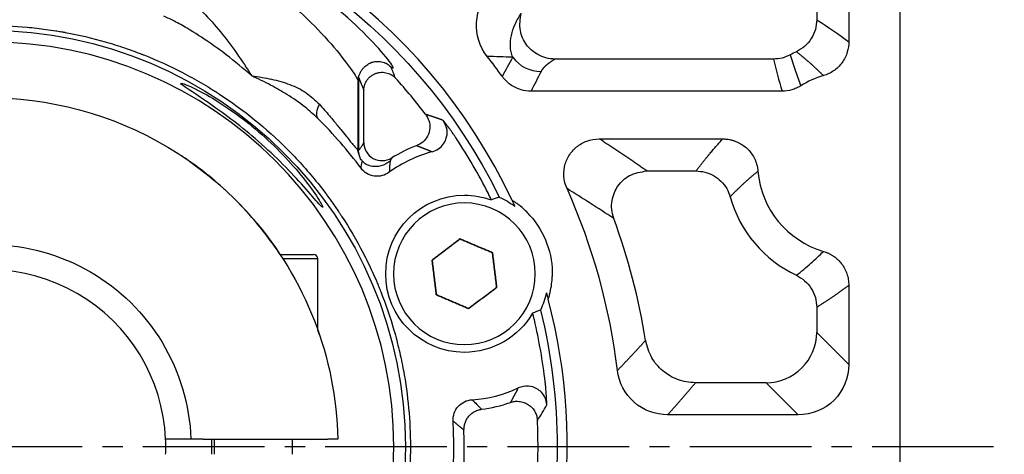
# Model space of a CAD drawing. Header units: millimetres. Extents: x 2026 to 3108, y 344 to 1109.
# Tile 8 of 18: x 2206 to 2304, y 805 to 848. Entities that reach past the tile are written whole.
import ezdxf

# ---------------------------------------------------------------- set-up
doc = ezdxf.new("R2010")
doc.units = ezdxf.units.MM
doc.linetypes.add('点画线', pattern=[18, 12, -2, 2, -2])
doc.layers.add('6文字层', color=3, linetype='Continuous')
doc.layers.add('7中心线层', color=7, linetype='点画线')
doc.layers.add('尺寸线', color=7, linetype='Continuous', lineweight=25)
doc.layers.add('粗实线', color=7, linetype='Continuous', lineweight=40)
doc.styles.add('工程字', font='gbenor.shx', dxfattribs={"bigfont": 'gbcbig.shx'})
doc.dimstyles.new('DIMSTYLE_17', dxfattribs={"dimtxt": 8, "dimasz": 12, "dimexe": 0.18, "dimexo": 1, "dimgap": 1, "dimtad": 1, "dimtih": 1, "dimtoh": 1, "dimdec": 3, "dimdsep": 46, "dimtxsty": 'Standard', "dimblk": '_FILLED', "dimblk1": '_FILLED', "dimblk2": '_FILLED', "dimcen": 0.09, "dimadec": 0, "dimazin": 0, "dimtol": 1, "dimtp": 0.1, "dimtm": 0.1, "dimtfac": 0.7, "dimtdec": 3, "dimtofl": 0, "dimtmove": 0, "dimatfit": 3, "dimldrblk": '_FILLED', "dimfxl": 1, "dimtolj": 1, "dimarcsym": 0})
doc.dimstyles.new('ISO-25', dxfattribs={"dimtxt": 2.5, "dimasz": 2.5, "dimexe": 1.25, "dimexo": 0.625, "dimtad": 1, "dimtxsty": 'Standard', "dimcen": 2.5, "dimadec": 0, "dimazin": 0, "dimtfac": 1, "dimtmove": 0, "dimatfit": 3, "dimfxl": 1, "dimarcsym": 0})
doc.dimstyles.new('ISO-25-1', dxfattribs={"dimtxt": 11, "dimasz": 5, "dimexe": 1.25, "dimexo": 1, "dimgap": 2, "dimtad": 1, "dimtoh": 1, "dimtxsty": '工程字', "dimcen": 2, "dimadec": 0, "dimazin": 0, "dimtfac": 1, "dimtmove": 0, "dimatfit": 3, "dimfxl": 1, "dimarcsym": 0})

# ---------------------------------------------------------------- blocks, each defined once
blk = doc.blocks.new('*D116')
at = {"layer": '6文字层', "color": 0, "lineweight": -2}
for p, q in [((2275.453, 896.209), (2320.788, 896.209)), ((2319.538, 893.709), (2319.538, 718.709)), ((2275.453, 716.209), (2320.788, 716.209))]:
    blk.add_line(p, q, dxfattribs=at)
at = {"layer": '6文字层', "color": 0}
for points in [[(2319.954, 893.709), (2319.121, 893.709), (2319.538, 896.209)], [(2319.121, 718.709), (2319.954, 718.709), (2319.538, 716.209)]]:
    blk.add_solid(points, dxfattribs=at)
at = {"layer": 'Defpoints', "color": 0}
for p in [(2274.828, 896.209), (2274.828, 716.209), (2319.538, 716.209)]:
    blk.add_point(p, dxfattribs=at)
at = {"layer": '6文字层', "color": 0, "insert": (2313.538, 806.209), "char_height": 10, "attachment_point": 5, "rotation": 90, "style": '工程字'}
blk.add_mtext('180', dxfattribs=at)
blk = doc.blocks.new('*D118')
at = {"layer": '6文字层', "color": 0, "lineweight": -2}
for p, q in [((2203.239, 804.209), (2203.239, 808.209)), ((2201.239, 806.209), (2205.239, 806.209)), ((2243.967, 672.43), (2233.819, 705.761)), ((2269.599, 672.43), (2243.967, 672.43))]:
    blk.add_line(p, q, dxfattribs=at)
at = {"layer": '6文字层', "color": 0}
blk.add_solid([(2234.616, 706.004), (2233.022, 705.518), (2232.363, 710.544)], dxfattribs=at)
at = {"layer": 'Defpoints', "color": 0}
for p in [(2174.114, 901.874), (2232.363, 710.544)]:
    blk.add_point(p, dxfattribs=at)
at = {"layer": '6文字层', "color": 0, "insert": (2258.345, 678.43), "char_height": 10, "attachment_point": 5, "style": '工程字'}
blk.add_mtext('∅200', dxfattribs=at)
blk = doc.blocks.new('_FILLED')
at = {"color": 0, "linetype": 'ByBlock'}
blk.add_solid([(0, 0), (-1, 0.133), (-1, -0.133)], dxfattribs=at)
blk = doc.blocks.new('*D120')
at = {"layer": '6文字层', "color": 0, "lineweight": -2}
for p, q in [((2313.166, 905.877), (2292.879, 887.484)), ((2345.112, 905.877), (2313.166, 905.877)), ((2203.149, 806.209), (2203.329, 806.209)), ((2203.239, 806.119), (2203.239, 806.299))]:
    blk.add_line(p, q, dxfattribs=at)
at = {"layer": 'Defpoints', "color": 0}
for p in [(2288.434, 883.453), (2118.043, 728.965)]:
    blk.add_point(p, dxfattribs=at)
at = {"layer": '6文字层', "color": 0, "lineweight": -2, "xscale": 6, "yscale": 6, "zscale": 6, "rotation": 222.197620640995}
blk.add_blockref('_FILLED', (2288.434, 883.453), dxfattribs=at)
at = {"layer": '6文字层', "color": 0, "lineweight": 25, "insert": (2329.639, 913.752), "char_height": 10, "attachment_point": 5, "style": '工程字'}
blk.add_mtext('\\A1;\\A1;{\\H1.375x;∅230}', dxfattribs=at)

msp = doc.modelspace()

# ---------------------------------------------------------------- linework, layer by layer
at = {"layer": '7中心线层'}
msp.add_line((2302.4863, 806.2091), (2103.9907, 806.2091), dxfattribs=at)
at = {"layer": '尺寸线'}
for p, q in [((2288.1828, 865.6805), (2288.1828, 846.2445)), ((2285.0121, 859.8016), (2285.0121, 848.419)), ((2280.7324, 844.5274), (2259.1685, 844.5274)), ((2239.7385, 835.6215), (2239.7385, 842.319)), ((2239.7529, 842.5595), (2239.7529, 835.5313)), ((2240.2924, 836.2853), (2240.2924, 841.4449)), ((2281.587, 841.3567), (2256.8039, 841.3567)), ((2263.5443, 836.6412), (2275.7335, 836.6412)), ((2268.246, 833.4732), (2273.0998, 833.4732)), ((2232.0567, 825.2091), (2235.3385, 825.2091)), ((2232.2951, 824.8091), (2235.7385, 824.8091)), ((2235.7385, 817.7851), (2235.7385, 824.8091)), ((2288.1801, 822.1718), (2288.1801, 814.3507)), ((2285.0121, 819.9992), (2285.0121, 817.5187)), ((2285.0121, 817.5187), (2288.1801, 814.3507)), ((2280.0243, 812.5309), (2273.0425, 812.5309)), ((2283.1923, 809.3629), (2280.0243, 812.5309)), ((2283.1923, 809.3629), (2270.2922, 809.3629)), ((2225.2385, 806.9592), (2225.2385, 805.4592)), ((2225.5416, 805.4592), (2225.5416, 806.9592)), ((2233.2385, 805.4592), (2233.2385, 806.9592))]:
    msp.add_line(p, q, dxfattribs=at)
at = {"layer": '尺寸线', "extrusion": (0, 0, -1)}
for centre, radius, start, end in [((-2203.2385, 806.2091), 56.1495, 96.074013, 153.925981), ((-2203.2385, 806.2091), 41.1549, 90, 270), ((-2250.2231, 823.3101), 7.7689, 270, 90), ((-2250.2231, 823.3101), 7.7689, 90, 109.969098), ((-2250.2231, 823.3101), 8.327, 114.479107, 126.80138), ((-2250.2231, 823.3101), 8.327, 193.198614, 205.520887), ((-2203.2385, 806.2091), 56.1495, 166.074013, 180), ((-2250.2231, 823.3101), 7.7689, 210.030897, 270), ((-2203.2385, 806.2091), 56.1495, 180, 208.925981)]:
    msp.add_arc(centre, radius, start, end, dxfattribs=at)
at = {"layer": '尺寸线'}
for centre, radius, start, end in [((2203.2385, 806.2091), 40.0213, 270, 90), ((2288.2385, 834.2091), 12.2264, 115.302851, 118.525807), ((2203.2385, 806.2091), 62.5557, 35.804562, 38.077036), ((2203.2385, 806.2091), 54.2474, 37.271286, 42.20602), ((2288.2385, 834.2091), 9.0557, 106.421884, 122.013315), ((2203.2385, 806.2091), 45.9459, 36.825496, 44.939509), ((2203.2385, 806.2091), 55.3372, 26.88314, 33.38165), ((2250.2231, 823.3101), 12.4759, 104.831474, 126.494279), ((2250.2231, 823.3101), 13.516, 110.390807, 122.080719), ((2288.2385, 834.2091), 9.0584, 184.84253, 253.56907), ((2203.2385, 806.2091), 62.5584, 6.922871, 24.071901), ((2288.2385, 834.2091), 12.2264, 195.602266, 244.697149), ((2203.2385, 806.2091), 65.7264, 9.203035, 20.086926), ((2235.3385, 824.8091), 0.4, 0, 90), ((2203.2385, 806.2091), 55.3372, 6.618356, 13.116866), ((2250.2231, 823.3101), 12.4759, 273.505727, 295.168532), ((2250.2231, 823.3101), 13.506, 277.257356, 289.6587), ((2203.2385, 806.2091), 45.9459, 341.825496, 3.17451), ((2203.2385, 806.2091), 54.2574, 0, 2.743411), ((2203.2385, 806.2091), 46.9761, 342.985073, 2.014933), ((2203.2385, 806.2091), 54.2574, 342.256595, 0)]:
    msp.add_arc(centre, radius, start, end, dxfattribs=at)
for centre, major_axis, ratio, start_param, end_param in [((2257.7928, 846.7987), (-3.1275, 1.5713), 0.996952, 1.1064533, 2.0351391), ((2237.1753, 840.0743), (1.3707, 1.4564), 0.5135456, 2.0210082, 3.0805616), ((2242.0899, 836.2853), (-1.5749, 0.8715), 0.9941933, 0.5079121, 2.6336806)]:
    msp.add_ellipse(centre, major_axis=major_axis, ratio=ratio, start_param=start_param, end_param=end_param, dxfattribs=at)
for points, degree, knots in [([(2242.982, 843.738), (2243.1226, 843.6456), (2243.1941, 843.6268), (2243.1965, 843.7444), (2243.1105, 843.9003), (2242.6237, 844.5899), (2242.0001, 845.3384), (2240.4033, 847.0317), (2239.4107, 847.9964), (2237.1907, 849.9325), (2235.932, 850.932), (2233.2307, 852.8446), (2231.7643, 853.7742), (2228.7525, 855.456), (2227.1822, 856.2204), (2224.1793, 857.4892), (2222.7263, 858.0026), (2220.2322, 858.753), (2219.1862, 858.9944), (2218.4597, 859.1214)], 3, [0, 0, 0, 0, 0.0566282, 0.0566282, 0.1195196, 0.1195196, 0.2453026, 0.2453026, 0.3710855, 0.3710855, 0.4968684, 0.4968684, 0.6226513, 0.6226513, 0.7484342, 0.7484342, 0.8742171, 0.8742171, 1, 1, 1, 1]), ([(2219.7205, 857.2019), (2220.3093, 857.0824), (2221.1567, 856.8522), (2223.1772, 856.1328), (2224.3542, 855.6393), (2226.7864, 854.4182), (2228.0581, 853.6817), (2230.4969, 852.0605), (2231.6841, 851.164), (2233.8705, 849.3189), (2234.889, 848.3544), (2236.6848, 846.4857), (2237.4873, 845.5545), (2238.7773, 843.9191), (2239.2805, 843.1959), (2239.6162, 842.623), (2239.6708, 842.5188), (2239.7032, 842.4416)], 3, [0, 0, 0, 0, 0.13723, 0.13723, 0.2744601, 0.2744601, 0.4116901, 0.4116901, 0.5489202, 0.5489202, 0.6861502, 0.6861502, 0.8233802, 0.8233802, 0.9606103, 0.9606103, 1, 1, 1, 1]), ([(2252.4813, 844.7885), (2251.731, 845.7466), (2251.351, 846.9584), (2251.4964, 849.3714), (2252.0204, 850.5309), (2252.8807, 851.3915)], 3, [0, 0, 0, 0, 0.5, 0.5, 1, 1, 1, 1]), ([(2222.5718, 850.6194), (2222.7263, 850.529), (2223.0463, 850.342), (2223.674, 849.8622), (2224.7362, 848.8753), (2226.1658, 847.2399), (2227.7657, 845.1151), (2228.7473, 843.6209), (2229.2385, 842.8733)], 3, [0, 0, 0, 0, 0.0606796, 0.1256159, 0.2508212, 0.4997838, 0.7497248, 1, 1, 1, 1]), ([(2229.2385, 842.8733), (2228.4017, 843.5833), (2227.0535, 844.7272), (2224.9106, 846.2846), (2223.2017, 847.3936), (2221.6787, 848.2544), (2220.8964, 848.611), (2220.5492, 848.7693)], 3, [0, 0, 0, 0, 0.3103455, 0.5000233, 0.7501389, 0.8891038, 1, 1, 1, 1]), ([(2254.9916, 844.7146), (2254.9595, 844.8044), (2254.8952, 844.984), (2254.8101, 845.345), (2254.7373, 845.9764), (2254.8253, 846.8808), (2255.1312, 847.8049), (2255.4939, 848.5313), (2255.7304, 848.8942), (2255.8391, 849.061)], 3, [0, 0, 0, 0, 0.0626458, 0.1251838, 0.2500615, 0.4996815, 0.7498808, 0.8850387, 1, 1, 1, 1]), ([(2259.1685, 844.5274), (2258.8668, 844.5514), (2258.2743, 844.5987), (2257.4736, 844.939), (2256.8309, 845.4014), (2256.159, 846.1526), (2255.5769, 847.4039), (2255.7487, 848.4895), (2255.8391, 849.061)], 3, [0, 0, 0, 0, 0.1392052, 0.2734139, 0.3959351, 0.5019763, 0.7377997, 1, 1, 1, 1]), ([(2203.2385, 847.8633), (2204.5122, 847.8633), (2206.4149, 847.7764), (2208.6211, 847.5229), (2209.7207, 847.3581), (2210.2697, 847.2662), (2210.5439, 847.2178), (2210.681, 847.1931), (2210.7397, 847.1823), (2210.7789, 847.1752), (2210.7973, 847.1718), (2212.1462, 846.9222), (2214.1115, 846.4592), (2216.3571, 845.754), (2217.4681, 845.3601), (2218.0206, 845.1529), (2218.2962, 845.0466), (2218.4141, 845.0006), (2218.4927, 844.9697), (2218.5303, 844.9549), (2219.8798, 844.4207), (2221.7939, 843.549), (2223.9415, 842.3664), (2224.9939, 841.7338), (2225.5148, 841.4071), (2225.7369, 841.2649), (2225.8847, 841.1696), (2225.9569, 841.1227), (2228.4387, 839.5002), (2230.6593, 837.6962), (2233.7091, 834.6466), (2235.1478, 833.0516), (2236.6756, 831.0681), (2237.4018, 830.0456), (2237.7555, 829.5267), (2237.905, 829.3027), (2238.0043, 829.153), (2238.0548, 829.0763), (2238.8731, 827.8247), (2239.9339, 826.0086), (2241.0061, 823.8038), (2241.5009, 822.68), (2241.7379, 822.1127), (2241.8539, 821.8277), (2241.903, 821.7053), (2241.9356, 821.6236), (2241.9526, 821.5811), (2242.4653, 820.2859), (2243.1169, 818.3749), (2243.7121, 816.0977), (2243.9684, 814.9471), (2244.0863, 814.3689), (2244.1427, 814.079), (2244.1702, 813.9339), (2244.1819, 813.8717), (2244.1896, 813.8302), (2244.1937, 813.8082), (2244.6609, 811.2838), (2244.8927, 808.7566), (2244.8927, 804.9354), (2244.8058, 803.0327), (2244.5523, 800.8266), (2244.3875, 799.727), (2244.2956, 799.178), (2244.2472, 798.9037), (2244.2225, 798.7667), (2244.2117, 798.7079), (2244.2045, 798.6688), (2244.2011, 798.6504), (2243.9515, 797.3014), (2243.4886, 795.3362), (2242.7834, 793.0906), (2242.3895, 791.9796), (2242.1822, 791.427), (2242.076, 791.1515), (2242.03, 791.0336), (2241.9991, 790.955), (2241.9843, 790.9173), (2241.45, 789.5678), (2240.5783, 787.6537), (2239.3958, 785.5061), (2238.7631, 784.4537), (2238.4365, 783.9329), (2238.2942, 783.7108), (2238.1989, 783.563), (2238.1521, 783.4908), (2236.5295, 781.009), (2234.7256, 778.7883), (2231.6759, 775.7386), (2230.081, 774.2999), (2228.0974, 772.7721), (2227.075, 772.0459), (2226.5561, 771.6922), (2226.3321, 771.5426), (2226.1824, 771.4433), (2226.1057, 771.3929), (2224.8541, 770.5746), (2223.038, 769.5138), (2220.8332, 768.4416), (2219.7094, 767.9468), (2219.1421, 767.7097), (2218.8571, 767.5938), (2218.7347, 767.5446), (2218.653, 767.512), (2218.6104, 767.4951), (2217.3153, 766.9823), (2215.4043, 766.3308), (2213.127, 765.7356), (2211.9765, 765.4792), (2211.3983, 765.3613), (2211.1084, 765.305), (2210.9633, 765.2774), (2210.901, 765.2658), (2210.8596, 765.258), (2210.8376, 765.254), (2208.313, 764.7867), (2205.7865, 764.5549), (2203.2385, 764.5549)], 3, [0, 0, 0, 0, 0.03125, 0.046875, 0.0546875, 0.0585938, 0.0605469, 0.0615234, 0.0620117, 0.0620117, 0.0625, 0.0625, 0.09375, 0.109375, 0.1171875, 0.1210938, 0.1230469, 0.1240234, 0.1240234, 0.125, 0.125, 0.15625, 0.171875, 0.1796875, 0.1835938, 0.1855469, 0.1855469, 0.1875, 0.1875, 0.25, 0.25, 0.28125, 0.296875, 0.3046875, 0.3085938, 0.3105469, 0.3105469, 0.3125, 0.3125, 0.34375, 0.359375, 0.3671875, 0.3710938, 0.3730469, 0.3740234, 0.3740234, 0.375, 0.375, 0.40625, 0.421875, 0.4296875, 0.4335938, 0.4355469, 0.4365234, 0.4370117, 0.4370117, 0.4375, 0.4375, 0.5, 0.5, 0.53125, 0.546875, 0.5546875, 0.5585938, 0.5605469, 0.5615234, 0.5620117, 0.5620117, 0.5625, 0.5625, 0.59375, 0.609375, 0.6171875, 0.6210938, 0.6230469, 0.6240234, 0.6240234, 0.625, 0.625, 0.65625, 0.671875, 0.6796875, 0.6835938, 0.6855469, 0.6855469, 0.6875, 0.6875, 0.75, 0.75, 0.78125, 0.796875, 0.8046875, 0.8085938, 0.8105469, 0.8105469, 0.8125, 0.8125, 0.84375, 0.859375, 0.8671875, 0.8710938, 0.8730469, 0.8740234, 0.8740234, 0.875, 0.875, 0.90625, 0.921875, 0.9296875, 0.9335938, 0.9355469, 0.9365234, 0.9370117, 0.9370117, 0.9375, 0.9375, 1, 1, 1, 1]), ([(2285.0121, 848.419), (2284.9858, 848.0971), (2284.9321, 847.4401), (2284.5047, 846.529), (2283.8637, 845.7532), (2283.2927, 845.4239), (2283.0129, 845.2625)], 3, [0, 0, 0, 0, 0.244999, 0.5000223, 0.7550345, 1, 1, 1, 1]), ([(2288.1828, 846.2445), (2288.1829, 845.9045), (2288.1329, 845.5609), (2287.9225, 844.8592), (2287.7429, 844.4973), (2287.2815, 843.8669), (2286.9945, 843.5888), (2286.3713, 843.1607), (2286.031, 842.9992), (2285.6784, 842.8954)], 3, [0, 0, 0, 0, 0.2278214, 0.2278214, 0.4919457, 0.4919457, 0.7532421, 0.7532421, 1, 1, 1, 1]), ([(2282.3997, 844.9513), (2282.1351, 844.8286), (2281.6057, 844.5833), (2281.0235, 844.5461), (2280.7324, 844.5274)], 3, [0, 0, 0, 0, 0.4999933, 1, 1, 1, 1]), ([(2282.3997, 844.9513), (2282.5707, 844.4131), (2282.897, 843.3859), (2283.2635, 842.3709), (2283.4379, 841.8877)], 3, [0, 0, 0, 0, 0.5239804, 1, 1, 1, 1]), ([(2239.7004, 842.4484), (2239.7104, 842.5208), (2239.7503, 842.6833), (2239.842, 842.9877), (2239.9851, 843.2901), (2240.175, 843.5651), (2240.3827, 843.7813), (2240.5826, 843.9398), (2240.7636, 844.0534), (2240.8752, 844.1153), (2240.9461, 844.1542), (2241.0167, 844.1864), (2241.0971, 844.2166), (2241.2278, 844.2555), (2241.4192, 844.2895), (2241.6659, 844.301), (2241.9391, 844.2795), (2242.2136, 844.2227), (2242.4302, 844.1469), (2242.5145, 844.1055), (2242.5401, 844.0877)], 3, [0, 0, 0, 0, 0.0986199, 0.1813077, 0.2509045, 0.3103076, 0.3620839, 0.4058854, 0.4425434, 0.4746381, 0.4894852, 0.5033585, 0.5176724, 0.5337519, 0.5746293, 0.6306268, 0.7039278, 0.7961575, 0.9090274, 1, 1, 1, 1]), ([(2242.5311, 844.0981), (2242.5878, 844.0658), (2242.7506, 843.9618), (2242.8899, 843.8272), (2242.982, 843.738)], 3, [0, 0, 0, 0, 0.3382489, 1, 1, 1, 1]), ([(2259.1685, 844.5274), (2258.6399, 844.2085), (2258.3054, 843.9182), (2257.9408, 843.6017), (2257.7928, 843.3072)], 2, [0, 0, 0, 0.5, 0.5, 1, 1, 1]), ([(2229.2385, 836.9512), (2227.6753, 838.2733), (2226.0264, 839.4768), (2223.2797, 841.3439), (2222.2919, 841.963), (2222.1895, 842.2582), (2223.1161, 841.9133), (2225.9179, 840.3636), (2227.6508, 839.2084), (2229.2385, 837.9061)], 3, [0, 0, 0, 0, 0.25, 0.25, 0.5, 0.5, 0.75, 0.75, 1, 1, 1, 1]), ([(2235.7615, 838.6635), (2235.3448, 839.0466), (2234.398, 839.917), (2232.8154, 840.9951), (2231.0477, 842.0105), (2229.8624, 842.5758), (2229.2385, 842.8733)], 3, [0, 0, 0, 0, 0.2199912, 0.4998452, 0.7367628, 1, 1, 1, 1]), ([(2229.2385, 842.8733), (2229.5758, 842.8258), (2230.2264, 842.7341), (2231.5035, 842.493), (2233.0194, 842.062), (2234.6585, 841.2691), (2235.4901, 840.4722), (2235.9054, 840.0743)], 3, [0, 0, 0, 0, 0.1301207, 0.2509149, 0.5005614, 0.7506399, 1, 1, 1, 1]), ([(2256.8039, 841.3567), (2256.4708, 841.3566), (2256.1342, 841.4048), (2255.4394, 841.6094), (2255.0781, 841.7866), (2254.4593, 842.2335), (2254.1898, 842.5037), (2253.9723, 842.8056)], 3, [0, 0, 0, 0, 0.3031389, 0.3031389, 0.6605409, 0.6605409, 1, 1, 1, 1]), ([(2283.4379, 841.8877), (2283.2995, 841.8011), (2283.1547, 841.724), (2282.8565, 841.5913), (2282.7023, 841.5353), (2282.2351, 841.402), (2281.9095, 841.3566), (2281.587, 841.3567)], 3, [0, 0, 0, 0, 0.2506208, 0.2506208, 0.5012466, 0.5012466, 1, 1, 1, 1]), ([(2235.9054, 840.0743), (2236.2453, 839.6896), (2236.7494, 839.119), (2237.4401, 838.2764), (2238.0047, 837.5943), (2238.6609, 836.7741), (2239.2392, 836.0639), (2239.6607, 835.5814), (2239.7133, 835.6085), (2239.7385, 835.6215)], 3, [0, 0, 0, 0, 0.1688401, 0.2504099, 0.3825536, 0.4998918, 0.6830732, 0.8482087, 1, 1, 1, 1]), ([(2246.4074, 839.0608), (2246.5273, 838.8634), (2246.7809, 838.4463), (2246.853, 837.6723), (2246.6331, 836.914), (2246.1582, 836.2986), (2245.7208, 836.0818), (2245.5139, 835.9792)], 3, [0, 0, 0, 0, 0.1857437, 0.3925537, 0.6074653, 0.8142689, 1, 1, 1, 1]), ([(2247.0296, 835.3704), (2247.2506, 835.453), (2247.68, 835.6137), (2248.1458, 836.0845), (2248.477, 836.7073), (2248.5996, 837.5725), (2248.3014, 838.1529), (2248.1404, 838.4664)], 3, [0, 0, 0, 0, 0.1824436, 0.3544625, 0.5017482, 0.7309244, 1, 1, 1, 1]), ([(2249.4454, 836.6566), (2249.4393, 836.6664), (2249.4269, 836.6864), (2249.4002, 836.7262), (2249.3526, 836.7983), (2249.2526, 836.9474), (2249.0535, 837.2384), (2248.7709, 837.6314), (2248.4506, 838.0594), (2248.2439, 838.3306), (2248.1404, 838.4664)], 3, [0, 0, 0, 0, 0.0140923, 0.028661, 0.0583126, 0.1195243, 0.2483855, 0.4957883, 0.7475355, 1, 1, 1, 1]), ([(2229.2385, 837.9061), (2231.0012, 836.4602), (2232.5754, 834.8666), (2234.4716, 832.5984), (2235.0294, 831.8596), (2235.8968, 830.5983), (2236.2023, 830.0808), (2236.2687, 829.7854), (2236.0008, 830.0627), (2235.1259, 831.0632), (2234.5401, 831.7461), (2232.5877, 833.8859), (2230.9773, 835.4807), (2229.2385, 836.9512)], 3, [0, 0, 0, 0, 0.25, 0.25, 0.375, 0.375, 0.5, 0.5, 0.625, 0.625, 0.75, 0.75, 1, 1, 1, 1]), ([(2260.3565, 831.7256), (2260.2184, 832.0325), (2260.1232, 832.3622), (2260.0227, 833.0895), (2260.0363, 833.4989), (2260.1982, 834.2695), (2260.3458, 834.6421), (2260.7492, 835.3047), (2261.0095, 835.6047), (2261.607, 836.0951), (2261.9524, 836.292), (2262.7059, 836.5685), (2263.1283, 836.6422), (2263.5443, 836.6412)], 3, [0, 0, 0, 0, 0.1449954, 0.1449954, 0.3171852, 0.3171852, 0.4855886, 0.4855886, 0.6525542, 0.6525542, 0.8197566, 0.8197566, 1, 1, 1, 1]), ([(2275.7335, 836.6412), (2275.7773, 836.6412), (2275.8212, 836.6404), (2275.9089, 836.6372), (2275.9528, 836.6347), (2276.0403, 836.6282), (2276.084, 836.6241), (2276.1712, 836.6144), (2276.2148, 836.6087), (2276.345, 836.5891), (2276.4314, 836.5729), (2276.5598, 836.5436), (2276.6024, 836.5331), (2276.6872, 836.5104), (2276.7293, 836.4983), (2276.8132, 836.4725), (2276.8549, 836.4588), (2277.0624, 836.3862), (2277.2246, 836.3153), (2277.38, 836.2328), (2277.6938, 836.0663), (2277.9851, 835.8484), (2278.5033, 835.3179), (2278.7291, 834.9912), (2278.9145, 834.5955), (2278.9351, 834.549), (2278.9742, 834.4552), (2278.9927, 834.4078), (2279.0277, 834.3124), (2279.0441, 834.2643), (2279.0749, 834.1674), (2279.0892, 834.1186), (2279.1163, 834.0187), (2279.1289, 833.9675), (2279.1518, 833.8647), (2279.1621, 833.813), (2279.1898, 833.6563), (2279.2035, 833.5505), (2279.2125, 833.4445)], 3, [0, 0, 0, 0, 0.0252493, 0.0252493, 0.0504986, 0.0504986, 0.0757479, 0.0757479, 0.1009972, 0.1009972, 0.1515491, 0.1515491, 0.1767984, 0.1767984, 0.2020478, 0.2020478, 0.2272971, 0.2272971, 0.3288401, 0.3288401, 0.3288401, 0.5356782, 0.5356782, 0.7610612, 0.7610612, 0.7903113, 0.7903113, 0.8195613, 0.8195613, 0.8488112, 0.8488112, 0.8780611, 0.8780611, 0.9083825, 0.9083825, 0.9387039, 0.9387039, 1, 1, 1, 1]), ([(2239.7529, 835.5313), (2239.764, 835.5323), (2239.7836, 835.5397), (2239.8115, 835.5586), (2239.8267, 835.5707), (2239.8346, 835.5774), (2239.8381, 835.5804), (2239.8415, 835.5835), (2239.845, 835.5865), (2239.8484, 835.5896), (2239.8519, 835.5926), (2239.8565, 835.5968), (2239.878, 835.6181), (2239.9047, 835.6483), (2239.9165, 835.6623), (2239.9244, 835.6719), (2239.9284, 835.6768), (2239.9983, 835.7642), (2240.058, 835.8551), (2240.1117, 835.9546)], 3, [0, 0, 0, 0, 0.125, 0.1875, 0.21875, 0.234375, 0.2421875, 0.2460937, 0.2480469, 0.2480469, 0.25, 0.25, 0.375, 0.4375, 0.46875, 0.46875, 0.5, 0.5, 1, 1, 1, 1]), ([(2240.1441, 834.4353), (2240.1374, 834.4477), (2240.1235, 834.4732), (2240.0135, 834.627), (2239.8948, 834.8379), (2239.8311, 835.0396), (2239.7886, 835.1738)], 3, [0, 0, 0, 0, 0.1184525, 0.2441751, 0.4969635, 1, 1, 1, 1]), ([(2242.8968, 834.4526), (2242.7538, 834.3522), (2242.298, 834.0319), (2241.5904, 833.8635), (2240.9212, 833.9416), (2240.4601, 834.1439), (2240.2425, 834.3446), (2240.1441, 834.4353)], 3, [0, 0, 0, 0, 0.1569984, 0.5006614, 0.7503325, 0.8870413, 1, 1, 1, 1]), ([(2242.8032, 833.3397), (2242.384, 833.0287), (2241.8402, 832.8919), (2240.8119, 833.0423), (2240.3289, 833.33), (2240.0166, 833.7482)], 3, [0, 0, 0, 0, 0.5, 0.5, 1, 1, 1, 1]), ([(2264.9669, 828.7826), (2264.8853, 829.0764), (2264.7239, 829.6569), (2264.7728, 830.543), (2265.001, 831.3276), (2265.5015, 832.2252), (2266.5285, 833.208), (2267.6452, 833.3804), (2268.246, 833.4732)], 3, [0, 0, 0, 0, 0.1367487, 0.2701768, 0.3935145, 0.5016395, 0.7318913, 1, 1, 1, 1]), ([(2273.0998, 833.4732), (2273.3914, 833.4513), (2273.9899, 833.4064), (2274.8435, 833.0489), (2275.5852, 832.4859), (2276.159, 831.7599), (2276.3632, 831.1957), (2276.4626, 830.9208)], 3, [0, 0, 0, 0, 0.1932245, 0.3965606, 0.6034998, 0.8068158, 1, 1, 1, 1]), ([(2264.9669, 828.7826), (2264.2042, 829.284), (2262.7075, 830.2678), (2261.13, 831.246), (2260.3564, 831.7256)], 3, [0, 0, 0, 0, 0.5095978, 1, 1, 1, 1]), ([(2252.8772, 830.6124), (2252.8837, 830.6135), (2252.8773, 830.6199), (2252.872, 830.6358), (2252.8672, 830.6503), (2252.859, 830.6713), (2252.8345, 830.7306), (2252.8156, 830.7734), (2252.7657, 830.8831), (2252.7318, 830.9548), (2252.6641, 831.0942), (2252.6299, 831.163), (2252.5955, 831.2311)], 3, [0, 0, 0, 0, 0.140831, 0.140831, 0.140831, 0.2805801, 0.2805801, 0.4765955, 0.4765955, 0.7505909, 0.7505909, 1, 1, 1, 1]), ([(2283.0129, 823.1557), (2283.496, 823.5484), (2284.4119, 824.2927), (2285.2705, 825.1266), (2285.6763, 825.5207)], 3, [0, 0, 0, 0, 0.5274414, 1, 1, 1, 1]), ([(2285.6763, 825.5207), (2285.7594, 825.4962), (2285.8416, 825.4687), (2285.9632, 825.4229), (2286.0034, 825.4069), (2286.0832, 825.3734), (2286.1228, 825.356), (2286.2014, 825.3196), (2286.2403, 825.3006), (2286.3174, 825.2614), (2286.3556, 825.241), (2286.4313, 825.1989), (2286.4687, 825.1771), (2286.5427, 825.1322), (2286.5793, 825.1091), (2286.6516, 825.0615), (2286.6873, 825.037), (2286.8639, 824.9111), (2286.998, 824.7994), (2287.1227, 824.6786), (2287.3743, 824.4349), (2287.591, 824.1494), (2287.9426, 823.5013), (2288.0711, 823.1248), (2288.1338, 822.7428), (2288.1647, 822.5544), (2288.1802, 822.3628), (2288.1801, 822.1718)], 3, [0, 0, 0, 0, 0.0576889, 0.0576889, 0.0865037, 0.0865037, 0.1153185, 0.1153185, 0.1441334, 0.1441334, 0.1729482, 0.1729482, 0.2017631, 0.2017631, 0.230578, 0.230578, 0.2593929, 0.2593929, 0.3752616, 0.3752616, 0.3752616, 0.6111394, 0.6111394, 0.8724497, 0.8724497, 0.8724497, 1, 1, 1, 1]), ([(2283.0129, 823.1557), (2283.2927, 822.9944), (2283.8637, 822.665), (2284.5047, 821.8893), (2284.9321, 820.9782), (2284.9858, 820.3212), (2285.0121, 819.9992)], 3, [0, 0, 0, 0, 0.2449654, 0.4999776, 0.755001, 1, 1, 1, 1]), ([(2257.1319, 818.7673), (2257.1085, 818.8678), (2257.0835, 818.9696), (2257.0419, 819.1308), (2257.0244, 819.1955), (2256.9967, 819.2927), (2256.9854, 819.33), (2256.9684, 819.3821), (2256.9618, 819.4003), (2256.9566, 819.4114), (2256.9532, 819.4154), (2256.9551, 819.4281), (2256.9497, 819.4222)], 3, [0, 0, 0, 0, 0.3395584, 0.3395584, 0.5803438, 0.5803438, 0.7562408, 0.7562408, 0.8966067, 0.8966067, 0.8966067, 1, 1, 1, 1]), ([(2273.0425, 812.5309), (2272.7368, 812.5476), (2272.1299, 812.5808), (2271.2632, 812.8352), (2270.4809, 813.2133), (2269.5664, 813.8731), (2268.5915, 814.9948), (2268.2801, 816.1319), (2268.1189, 816.721)], 3, [0, 0, 0, 0, 0.1306842, 0.2594687, 0.3836063, 0.5007628, 0.7413734, 1, 1, 1, 1]), ([(2280.0243, 812.5309), (2281.3335, 812.5334), (2282.626, 813.0716), (2284.4714, 814.9171), (2285.0096, 816.2095), (2285.0121, 817.5187)], 3, [0, 0, 0, 0, 0.5, 0.5, 1, 1, 1, 1]), ([(2288.1801, 814.3507), (2288.1797, 813.0324), (2287.6461, 811.7413), (2285.8055, 809.8991), (2284.5106, 809.3633), (2283.1923, 809.3629)], 3, [0, 0, 0, 0, 0.5, 0.5, 1, 1, 1, 1]), ([(2270.2922, 809.3629), (2269.0828, 809.3631), (2267.8762, 809.8188), (2266.0783, 811.4151), (2265.4868, 812.5489), (2265.3408, 813.7495)], 3, [0, 0, 0, 0, 0.5, 0.5, 1, 1, 1, 1]), ([(2258.3699, 810.3611), (2258.3289, 810.5938), (2258.2493, 811.0455), (2257.8713, 811.5892), (2257.3195, 812.0285), (2256.4914, 812.307), (2255.8661, 812.1197), (2255.5289, 812.0187)], 3, [0, 0, 0, 0, 0.1826955, 0.3546722, 0.5016034, 0.7311869, 1, 1, 1, 1]), ([(2258.3699, 810.3611), (2258.3619, 810.5316), (2258.346, 810.8722), (2258.3162, 811.406), (2258.2802, 811.8887), (2258.2452, 812.2395), (2258.2262, 812.418), (2258.2164, 812.5039), (2258.2112, 812.5515), (2258.2079, 812.5748), (2258.2063, 812.5863)], 3, [0, 0, 0, 0, 0.252465, 0.5042098, 0.7516091, 0.8804538, 0.941668, 0.971323, 0.9858945, 1, 1, 1, 1]), ([(2249.114, 808.7535), (2249.0843, 809.2746), (2249.2694, 809.8055), (2249.9604, 810.5816), (2250.465, 810.8264), (2250.986, 810.8576)], 3, [0, 0, 0, 0, 0.5, 0.5, 1, 1, 1, 1])]:
    msp.add_open_spline(points, degree=degree, knots=knots, dxfattribs=at)
for points, degree in [([(2285.0121, 848.419), (2286.1566, 847.6942), (2287.2135, 846.9693), (2288.1828, 846.2445)], 3), ([(2254.9916, 844.7146), (2254.146, 844.7452), (2253.3091, 844.7699), (2252.4813, 844.7885)], 3), ([(2253.9723, 842.8056), (2254.3107, 843.4331), (2254.6505, 844.0694), (2254.9916, 844.7146)], 3), ([(2280.7324, 844.5274), (2281.001, 843.4705), (2281.2839, 842.4136), (2281.587, 841.3567)], 3), ([(2243.4214, 842.6525), (2243.277, 843.0146), (2243.1305, 843.3764), (2242.982, 843.738)], 3), ([(2257.7928, 843.3072), (2257.4632, 842.6511), (2257.1336, 842.001), (2256.8039, 841.3567)], 3), ([(2239.7032, 842.4416), (2239.7265, 842.3864), (2239.7385, 842.345), (2239.7385, 842.319)], 3), ([(2239.7529, 842.5595), (2239.7433, 842.4796), (2239.7385, 842.3994), (2239.7385, 842.319)], 3), ([(2239.7798, 842.7494), (2239.7709, 842.6822), (2239.7619, 842.6184), (2239.7529, 842.5595)], 3), ([(2239.7797, 842.749), (2239.7815, 842.7619), (2239.7834, 842.7748), (2239.7853, 842.7877)], 3), ([(2239.7798, 842.749), (2239.9507, 842.3219), (2240.1216, 841.8875), (2240.2924, 841.4449)], 3), ([(2240.1117, 835.9546), (2240.1712, 836.0648), (2240.2314, 836.1751), (2240.2924, 836.2853)], 3), ([(2273.0998, 833.4732), (2274.4166, 835.2081), (2275.7335, 836.6412)], 2), ([(2239.7764, 835.2358), (2239.6771, 835.602)], 1), ([(2239.7383, 835.6215), (2239.7383, 835.4713), (2239.7553, 835.3202), (2239.7886, 835.1738)], 3), ([(2239.7888, 835.1739), (2239.765, 835.2912), (2239.7529, 835.4116), (2239.7529, 835.5313)], 3), ([(2240.0166, 833.7482), (2240.0529, 833.9568), (2240.0891, 834.1653), (2240.1254, 834.3739)], 3), ([(2240.1441, 834.4353), (2240.1379, 834.4149), (2240.1316, 834.3944), (2240.1254, 834.3739)], 3), ([(2242.8968, 834.4526), (2242.8604, 834.0732), (2242.8292, 833.7022), (2242.8032, 833.3397)], 3), ([(2243.0446, 834.7622), (2242.9946, 834.6589), (2242.9453, 834.5557), (2242.8968, 834.4526)], 3), ([(2253.6735, 830.8886), (2253.4023, 830.8077), (2253.1366, 830.7153), (2252.8763, 830.6119)], 3), ([(2254.948, 830.5453), (2255.0358, 830.3561), (2255.1236, 830.1669), (2255.2114, 829.9777)], 3), ([(2232.0397, 825.2002), (2231.207, 826.4618), (2230.2698, 827.7038), (2229.2385, 828.8862)], 3), ([(2249.8031, 826.7491), (2247.0347, 824.6667)], 1), ([(2247.0347, 824.6667), (2249.8031, 826.7491)], 1), ([(2252.9923, 825.3922), (2249.8031, 826.7491)], 1), ([(2249.8031, 826.7491), (2252.9923, 825.3922)], 1), ([(2247.0347, 824.6667), (2247.454, 821.2281)], 1), ([(2247.454, 821.2281), (2247.0347, 824.6667)], 1), ([(2253.4115, 821.9535), (2252.9923, 825.3922)], 1), ([(2252.9923, 825.3922), (2253.4115, 821.9535)], 1), ([(2250.6432, 819.8712), (2253.4115, 821.9535)], 1), ([(2253.4115, 821.9535), (2250.6432, 819.8712)], 1), ([(2247.454, 821.2281), (2250.6432, 819.8712)], 1), ([(2250.6432, 819.8712), (2247.454, 821.2281)], 1), ([(2258.3302, 821.4089), (2258.3845, 821.2075), (2258.4389, 821.0062), (2258.4933, 820.8048)], 3), ([(2257.7377, 819.7225), (2257.4779, 819.6102), (2257.2149, 819.5102), (2256.9491, 819.4221)], 3), ([(2235.9379, 817.2091), (2235.8801, 817.381), (2235.8181, 817.5602), (2235.7523, 817.7454)], 3), ([(2250.986, 810.8576), (2251.3005, 810.5425), (2251.6149, 810.2274), (2251.9293, 809.9123)], 3), ([(2257.4337, 808.8061), (2257.7537, 809.3031), (2258.0664, 809.8198), (2258.3699, 810.3611)], 3)]:
    msp.add_open_spline(points, degree=degree, dxfattribs=at)
for points, weights, degree in [([(2283.0129, 845.2625), (2283.9355, 844.5295), (2284.8327, 843.7478), (2285.6784, 842.8954)], [0.999999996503, 0.999999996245, 0.999999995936, 0.999999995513], 3), ([(2240.2924, 841.4449), (2240.3249, 846.0185), (2243.4214, 842.6525)], [1, 0.363341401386, 1], 2), ([(2248.1404, 838.4664), (2247.5544, 838.688), (2246.9773, 838.8845), (2246.4074, 839.0608)], [0.999999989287, 0.999999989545, 0.999999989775, 0.999999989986], 3), ([(2268.246, 833.4732), (2266.7349, 834.5296), (2265.1719, 835.5856), (2263.5443, 836.6412)], [0.999999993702, 0.99999999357, 0.99999999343, 0.999999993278], 3), ([(2245.5139, 835.9792), (2246.0166, 835.7961), (2246.5217, 835.5944), (2247.0296, 835.3704)], [0.999999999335, 0.999999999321, 0.999999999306, 0.999999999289], 3), ([(2276.4626, 830.9208), (2277.3123, 831.8055), (2278.2197, 832.6578), (2279.2125, 833.4445)], [0.999999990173, 0.999999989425, 0.999999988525, 0.999999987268], 3), ([(2285.0121, 819.9992), (2286.0683, 820.6681), (2287.1244, 821.3824), (2288.1801, 822.1718)], [0.99999998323, 0.999999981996, 0.999999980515, 0.999999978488], 3), ([(2268.1189, 816.721), (2267.21, 815.7275), (2266.2846, 814.7368), (2265.3408, 813.7495)], [0.999999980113, 0.99999997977, 0.999999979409, 0.999999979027], 3), ([(2255.5289, 812.0187), (2255.2862, 811.5253), (2255.0315, 811.0506), (2254.7668, 810.5913)], [0.999999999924, 0.999999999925, 0.999999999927, 0.999999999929], 3), ([(2270.2922, 809.3629), (2271.2277, 810.4188), (2272.1437, 811.4748), (2273.0425, 812.5309)], [0.999999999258, 0.999999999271, 0.999999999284, 0.999999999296], 3), ([(2250.1856, 807.8608), (2250.1262, 809.6781), (2251.9293, 809.9123)], [1, 0.739546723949, 1], 2), ([(2254.7668, 810.5913), (2257.2954, 811.4841), (2257.4337, 808.8061)], [1, 0.596899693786, 1], 2), ([(2249.114, 808.7535), (2249.4749, 808.4459), (2249.8318, 808.1491), (2250.1856, 807.8608)], [0.999999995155, 0.999999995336, 0.999999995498, 0.999999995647], 3)]:
    msp.add_rational_spline(points, weights, degree=degree, dxfattribs=at)
at = {"layer": '粗实线', "color": 0, "lineweight": 30}
for p, q in [((2293.2385, 736.3874), (2293.2385, 876.0309)), ((2222.7241, 806.9591), (2221.3793, 806.9591)), ((2223.2244, 806.9591), (2222.7241, 806.9591)), ((2224.4252, 806.9591), (2236.7301, 806.9591))]:
    msp.add_line(p, q, dxfattribs=at)
for centre, radius, start, end in [((2203.2385, 806.2091), 57.15, 25.203154, 84.796853), ((2250.2231, 823.3101), 7, 90, 270), ((2250.2231, 823.3101), 7, 270, 90), ((2203.2385, 806.2091), 17.5, 60, 117.543714), ((2203.2385, 806.2091), 17.5, 2.456286, 60), ((2203.2385, 806.2091), 57.15, 330.203154, 14.796852)]:
    msp.add_arc(centre, radius, start, end, dxfattribs=at)
at = {"layer": '粗实线', "color": 0, "lineweight": 30, "extrusion": (0, 0, -1)}
for centre, radius, start, end in [((-2203.2385, 806.2091), 34.5, 11.561499, 138.905212), ((-2203.2385, 806.2091), 34.5, 138.905212, 178.754341), ((-2250.2231, 823.3101), 8.6762, 138.30221, 181.697784), ((-2203.2385, 806.2091), 20, 62.149096, 120), ((-2203.2385, 806.2091), 20, 120, 177.850904)]:
    msp.add_arc(centre, radius, start, end, dxfattribs=at)
at = {"layer": '粗实线', "color": 0, "lineweight": 30}
for points, knots in [([(2229.2385, 828.8862), (2227.8097, 830.5244), (2226.2042, 832.0197), (2224.0566, 833.7354), (2223.4158, 834.199), (2222.5061, 834.8329), (2222.2417, 835.0037), (2222.2379, 835.0063)], [0, 0, 0, 0, 0.5000339, 0.5000339, 0.7500509, 0.7500509, 1, 1, 1, 1]), ([(2256.7013, 829.0816), (2256.4217, 829.3954), (2256.1131, 829.6928), (2255.6959, 830.037), (2255.593, 830.1175), (2255.3914, 830.2673), (2255.291, 830.3376), (2255.148, 830.4323), (2255.0976, 830.4643), (2255.014, 830.515), (2254.9802, 830.5339), (2254.9626, 830.5422), (2254.9519, 830.5472), (2254.9439, 830.5506), (2254.9482, 830.545)], [0, 0, 0, 0, 0.4644562, 0.4644562, 0.6129904, 0.6129904, 0.7628116, 0.7628116, 0.8526349, 0.8526349, 0.9440338, 0.9440338, 0.9440338, 1, 1, 1, 1]), ([(2258.4932, 820.8051), (2258.4937, 820.7972), (2258.4985, 820.8074), (2258.5121, 820.8385), (2258.5215, 820.8634), (2258.549, 820.9419), (2258.5692, 821.0048), (2258.6236, 821.1875), (2258.6591, 821.3207), (2258.7531, 821.724), (2258.8046, 822.0144), (2258.8694, 822.5516), (2258.8881, 822.8026), (2258.8955, 823.0531)], [0, 0, 0, 0, 0.0659992, 0.0659992, 0.1315946, 0.1315946, 0.2330774, 0.2330774, 0.4001909, 0.4001909, 0.7245326, 0.7245326, 1, 1, 1, 1]), ([(2224.4252, 806.9591), (2224.2908, 806.9591), (2224.1545, 806.9591), (2223.9007, 806.9591), (2223.7797, 806.9591), (2223.5698, 806.9591), (2223.4779, 806.9591), (2223.3355, 806.9591), (2223.283, 806.9591), (2223.2536, 806.9591), (2223.2343, 806.9591), (2223.2245, 806.9591)], [0, 0, 0, 0, 0.215179, 0.215179, 0.4303612, 0.4303612, 0.6454894, 0.6454894, 0.8604823, 0.8604823, 1, 1, 1, 1]), ([(2237.7327, 806.9591), (2237.7281, 806.9591), (2237.711, 806.9591), (2237.637, 806.9591), (2237.5812, 806.9591), (2237.4414, 806.9591), (2237.3554, 806.9591), (2237.1656, 806.9591), (2237.0591, 806.9591), (2236.878, 806.9591), (2236.8038, 806.9591), (2236.7301, 806.9591)], [0, 0, 0, 0, 0.2148762, 0.2148762, 0.429751, 0.429751, 0.644648, 0.644648, 0.8595941, 0.8595941, 1, 1, 1, 1])]:
    msp.add_open_spline(points, degree=3, knots=knots, dxfattribs=at)
for points in [[(2220.7224, 805.4591), (2220.744, 805.9611), (2220.7438, 806.4611), (2220.7224, 806.9591)], [(2221.3793, 806.9591), (2221.1604, 806.9591), (2220.9414, 806.9591), (2220.7224, 806.9591)]]:
    msp.add_open_spline(points, degree=3, dxfattribs=at)

# ---------------------------------------------------------------- dimensions: what is measured, and where the dimension line sits
at = {"layer": '6文字层', "lineweight": 25}
dim = msp.add_diameter_dim_2p(p1=(2118.0428, 728.9648), p2=(2288.4343, 883.4535), text='\\A1;{\\H1.375x;<>}', dimstyle='DIMSTYLE_17', override={"dimtxt": 10, "dimasz": 6, "dimgap": 1, "dimtxsty": '工程字', "dimtol": 0, "dimldrblk": '_FILLED'}, dxfattribs=at)
dim.commit()
dim.dimension.update_dxf_attribs({"geometry": '*D120', "text_midpoint": (2329.6388, 905.8765), "dimtype": 163})
at = {"layer": '6文字层'}
dim = msp.add_diameter_dim_2p(p1=(2174.114, 901.874), p2=(2232.363, 710.5443), dimstyle='ISO-25-1', override={"dimtxt": 10, "dimgap": 1, "dimtxsty": '工程字', "dimse2": 1, "dimsd2": 1, "dimtofl": 0, "dimatfit": 0}, dxfattribs=at)
dim.commit()
dim.dimension.update_dxf_attribs({"geometry": '*D118', "text_midpoint": (2258.3453, 672.43), "dimtype": 163})
dim = msp.add_linear_dim(base=(2319.5378, 716.2091), p1=(2274.8276, 896.2091), p2=(2274.8276, 716.2091), angle=90, dimstyle='ISO-25', override={"dimtxt": 10, "dimgap": 1, "dimtxsty": '工程字'}, dxfattribs=at)
dim.commit()
dim.dimension.update_dxf_attribs({"geometry": '*D116', "text_midpoint": (2319.5378, 806.2091), "dimtype": 160})

doc.saveas('drawing.dxf')
